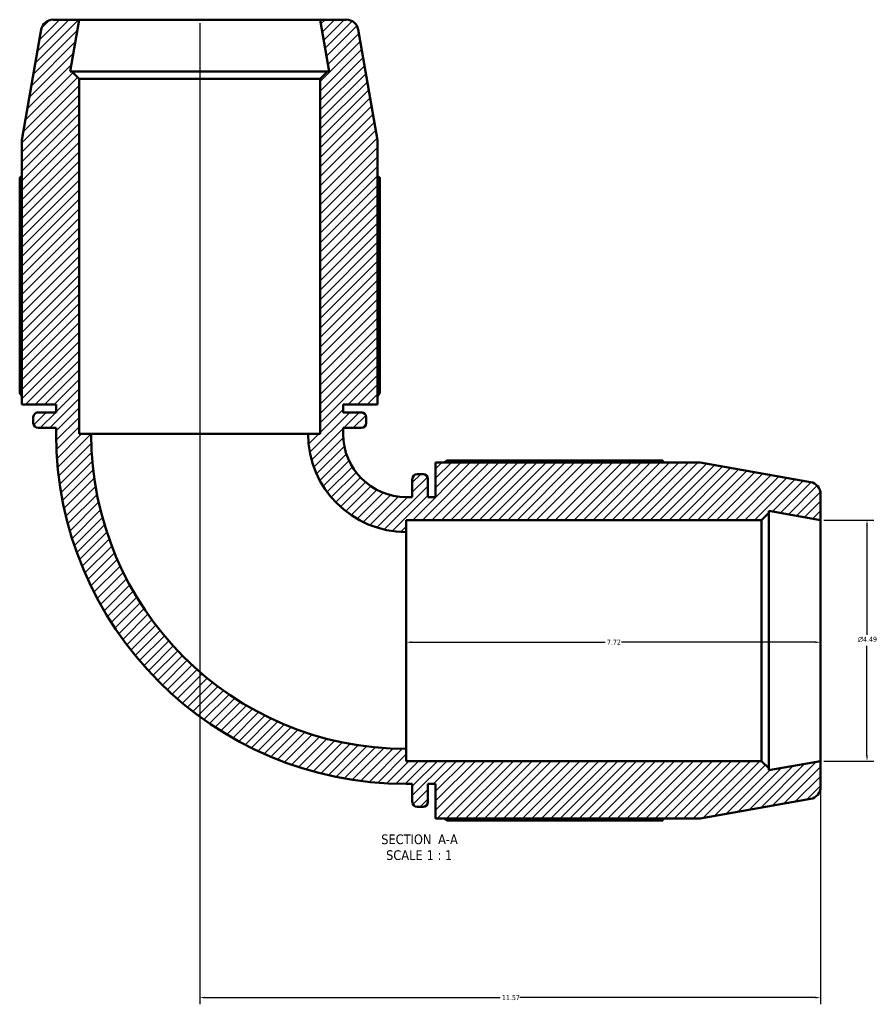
# Model space of a CAD drawing. Header units: inches. Extents: x -0.7 to 55.6, y -22.6 to 52.1.
# Tile 1 of 9: x 13.6 to 29.5, y -22.6 to -4.2. Entities that reach past the tile are written whole.
import ezdxf

# ---------------------------------------------------------------- set-up
doc = ezdxf.new("R2010")
doc.units = ezdxf.units.IN
doc.header["$MEASUREMENT"] = 0
for name, color, linetype, lineweight in [('Dimension (ANSI)', 7, 'Continuous', 25), ('Hatch (ANSI)', 7, 'Continuous', 18), ('Symbol (ANSI)', 7, 'Continuous', 25), ('Visible (ANSI)', 7, 'Continuous', 50)]:
    doc.layers.add(name, color=color, linetype=linetype, lineweight=lineweight)
doc.styles.add('Label Text (ANSI)', font='tahoma.ttf')
doc.styles.add('Note Text (ANSI)', font='tahoma.ttf')
doc.dimstyles.new('Default (ANSI)', dxfattribs={"dimtxt": 0.094488, "dimasz": 0.098425, "dimexe": 0.125, "dimexo": 0.0625, "dimgap": 0.031496, "dimtad": 0, "dimtih": 1, "dimtoh": 1, "dimrnd": 1e-08, "dimzin": 4, "dimdsep": 46, "dimtxsty": 'Note Text (ANSI)', "dimcen": 0.09, "dimdle": 0.393701, "dimclrd": 256, "dimclre": 256, "dimclrt": 5, "dimadec": 0, "dimazin": 1, "dimtfac": 1, "dimtofl": 0, "dimtmove": 0, "dimatfit": 3, "dimfxl": 1, "dimtolj": 1, "dimtzin": 4, "dimlwd": -1, "dimlwe": -1, "dimarcsym": 0})

# ---------------------------------------------------------------- blocks, each defined once
blk = doc.blocks.new('*D7')
at = {"layer": 'Defpoints', "color": 0, "transparency": 16777216}
for p in [(20.776, -15.818), (20.776, -15.85), (28.496, -15.818)]:
    blk.add_point(p, dxfattribs=at)
at = {"layer": 'Dimension (ANSI)', "transparency": 16777216}
for p, q in [((20.875, -15.85), (24.485, -15.85)), ((28.398, -15.85), (24.788, -15.85))]:
    blk.add_line(p, q, dxfattribs=at)
for points in [[(20.875, -15.834), (20.875, -15.867), (20.776, -15.85)], [(28.398, -15.834), (28.398, -15.867), (28.496, -15.85)]]:
    blk.add_solid(points, dxfattribs=at)
at = {"layer": 'Dimension (ANSI)', "color": 5, "transparency": 16777216, "insert": (24.516, -15.802), "char_height": 0.0945, "attachment_point": 1, "style": 'Note Text (ANSI)'}
blk.add_mtext('\\A1;7.72', dxfattribs=at)
blk = doc.blocks.new('*D8')
at = {"layer": 'Defpoints', "color": 0, "transparency": 16777216}
for p in [(16.926, -4.248), (28.496, -18.064), (16.926, -22.473)]:
    blk.add_point(p, dxfattribs=at)
at = {"layer": 'Dimension (ANSI)', "transparency": 16777216}
for p, q in [((16.926, -4.31), (16.926, -22.598)), ((28.496, -18.126), (28.496, -22.598)), ((17.025, -22.473), (22.528, -22.473)), ((28.398, -22.473), (22.895, -22.473))]:
    blk.add_line(p, q, dxfattribs=at)
for points in [[(17.025, -22.457), (17.025, -22.49), (16.926, -22.473)], [(28.398, -22.457), (28.398, -22.49), (28.496, -22.473)]]:
    blk.add_solid(points, dxfattribs=at)
at = {"layer": 'Dimension (ANSI)', "color": 5, "transparency": 16777216, "insert": (22.559, -22.425), "char_height": 0.0945, "attachment_point": 1, "style": 'Note Text (ANSI)'}
blk.add_mtext('\\A1;11.57', dxfattribs=at)
blk = doc.blocks.new('*D9')
at = {"layer": 'Defpoints', "color": 0, "transparency": 16777216}
for p in [(28.496, -13.572), (28.496, -18.064), (29.362, -18.064)]:
    blk.add_point(p, dxfattribs=at)
at = {"layer": 'Dimension (ANSI)', "transparency": 16777216}
for p, q in [((28.559, -13.572), (29.487, -13.572)), ((29.362, -13.67), (29.362, -15.715)), ((29.362, -17.965), (29.362, -15.92)), ((28.559, -18.064), (29.487, -18.064))]:
    blk.add_line(p, q, dxfattribs=at)
for points in [[(29.346, -13.67), (29.379, -13.67), (29.362, -13.572)], [(29.346, -17.965), (29.379, -17.965), (29.362, -18.064)]]:
    blk.add_solid(points, dxfattribs=at)
at = {"layer": 'Dimension (ANSI)', "color": 5, "transparency": 16777216, "insert": (29.188, -15.747), "char_height": 0.09449, "attachment_point": 1, "style": 'Note Text (ANSI)'}
blk.add_mtext('\\A1;{\\fAIGDT|b0|i0;\\H0.0945;\\ln}\\fTahoma|b0|i0;\\H0.0945;4.49', dxfattribs=at)

msp = doc.modelspace()

# ---------------------------------------------------------------- hatches: boundary and pattern name
at = {"layer": 'Hatch (ANSI)'}
h = msp.add_hatch(dxfattribs=at)
h.set_pattern_fill('ANSI31', color=256, style=0)
edge = h.paths.add_edge_path()
edge.add_ellipse((19.938, -11.655), major_axis=(0, 0.0898), ratio=1, start_angle=270, end_angle=360)
edge.add_line((19.938, -11.566), (19.6, -11.566))
edge.add_line((19.6, -11.566), (19.6, -11.421))
edge.add_line((19.6, -11.421), (20.242, -11.421))
edge.add_line((20.242, -11.421), (20.242, -6.491))
edge.add_line((20.242, -6.491), (19.879, -4.433))
edge.add_ellipse((19.658, -4.472), major_axis=(-0.039, 0.221), ratio=1, start_angle=270, end_angle=350)
edge.add_line((19.658, -4.248), (19.172, -4.248))
edge.add_line((19.172, -4.248), (19.342, -5.212))
edge.add_line((19.342, -5.212), (19.307, -5.212))
edge.add_line((19.307, -5.212), (19.172, -5.347))
edge.add_line((19.172, -5.347), (19.172, -11.968))
edge.add_line((19.172, -11.968), (18.948, -11.968))
edge.add_ellipse((20.776, -11.968), major_axis=(0, -1.829), ratio=1, start_angle=270, end_angle=360)
edge.add_line((20.776, -13.796), (20.776, -13.572))
edge.add_line((20.776, -13.572), (27.397, -13.572))
edge.add_line((27.397, -13.572), (27.532, -13.437))
edge.add_line((27.532, -13.437), (27.532, -13.402))
edge.add_line((27.532, -13.402), (28.496, -13.572))
edge.add_line((28.496, -13.572), (28.496, -13.086))
edge.add_ellipse((28.272, -13.086), major_axis=(0, 0.225), ratio=1, start_angle=270, end_angle=350)
edge.add_line((28.311, -12.865), (26.253, -12.502))
edge.add_line((26.253, -12.502), (21.323, -12.502))
edge.add_line((21.323, -12.502), (21.323, -13.144))
edge.add_line((21.323, -13.144), (21.178, -13.144))
edge.add_line((21.178, -13.144), (21.178, -12.806))
edge.add_ellipse((21.088, -12.806), major_axis=(0, 0.0898), ratio=1, start_angle=270, end_angle=360)
edge.add_line((21.088, -12.716), (20.979, -12.716))
edge.add_ellipse((20.979, -12.806), major_axis=(-0.0898, 0), ratio=1, start_angle=270, end_angle=360)
edge.add_line((20.889, -12.806), (20.889, -13.144))
edge.add_line((20.889, -13.144), (20.776, -13.144))
edge.add_ellipse((20.776, -11.968), major_axis=(-1.176, 0), ratio=1, start_angle=0, end_angle=90, ccw=False)
edge.add_line((19.6, -11.968), (19.6, -11.855))
edge.add_line((19.6, -11.855), (19.938, -11.855))
edge.add_ellipse((19.938, -11.765), major_axis=(0.0898, 0), ratio=1, start_angle=270, end_angle=360)
edge.add_line((20.028, -11.765), (20.028, -11.655))
edge = h.paths.add_edge_path()
edge.add_ellipse((13.915, -11.655), major_axis=(-0.0898, 0), ratio=1, start_angle=270, end_angle=360)
edge.add_line((13.825, -11.655), (13.825, -11.765))
edge.add_ellipse((13.915, -11.765), major_axis=(0, -0.0898), ratio=1, start_angle=270, end_angle=360)
edge.add_line((13.915, -11.855), (14.253, -11.855))
edge.add_line((14.253, -11.855), (14.253, -11.968))
edge.add_ellipse((20.776, -11.968), major_axis=(0, -6.524), ratio=1, start_angle=270, end_angle=360)
edge.add_line((20.776, -18.491), (20.889, -18.491))
edge.add_line((20.889, -18.491), (20.889, -18.829))
edge.add_ellipse((20.979, -18.829), major_axis=(0, -0.0898), ratio=1, start_angle=270, end_angle=360)
edge.add_line((20.979, -18.919), (21.088, -18.919))
edge.add_ellipse((21.088, -18.829), major_axis=(0.0898, 0), ratio=1, start_angle=270, end_angle=360)
edge.add_line((21.178, -18.829), (21.178, -18.491))
edge.add_line((21.178, -18.491), (21.323, -18.491))
edge.add_line((21.323, -18.491), (21.323, -19.133))
edge.add_line((21.323, -19.133), (26.253, -19.133))
edge.add_line((26.253, -19.133), (28.311, -18.77))
edge.add_ellipse((28.272, -18.549), major_axis=(0.221, 0.039), ratio=1, start_angle=270, end_angle=350)
edge.add_line((28.496, -18.549), (28.496, -18.064))
edge.add_line((28.496, -18.064), (27.532, -18.234))
edge.add_line((27.532, -18.234), (27.532, -18.198))
edge.add_line((27.532, -18.198), (27.397, -18.064))
edge.add_line((27.397, -18.064), (20.776, -18.064))
edge.add_line((20.776, -18.064), (20.776, -17.839))
edge.add_ellipse((20.776, -11.968), major_axis=(-5.871, 0), ratio=1, start_angle=0, end_angle=90, ccw=False)
edge.add_line((14.905, -11.968), (14.68, -11.968))
edge.add_line((14.68, -11.968), (14.68, -5.347))
edge.add_line((14.68, -5.347), (14.545, -5.212))
edge.add_line((14.545, -5.212), (14.51, -5.212))
edge.add_line((14.51, -5.212), (14.68, -4.248))
edge.add_line((14.68, -4.248), (14.195, -4.248))
edge.add_ellipse((14.195, -4.472), major_axis=(-0.225, 0), ratio=1, start_angle=270, end_angle=350)
edge.add_line((13.974, -4.433), (13.611, -6.491))
edge.add_line((13.611, -6.491), (13.611, -11.421))
edge.add_line((13.611, -11.421), (14.253, -11.421))
edge.add_line((14.253, -11.421), (14.253, -11.566))
edge.add_line((14.253, -11.566), (13.915, -11.566))

# ---------------------------------------------------------------- linework, layer by layer
at = {"layer": 'Visible (ANSI)'}
for p, q in [((14.68, -4.248), (14.195, -4.248)), ((14.51, -5.212), (14.68, -4.248)), ((19.172, -4.248), (14.68, -4.248)), ((19.658, -4.248), (19.172, -4.248)), ((19.172, -4.248), (19.342, -5.212)), ((13.974, -4.433), (13.611, -6.491)), ((20.242, -6.491), (19.879, -4.433)), ((14.545, -5.212), (14.51, -5.212)), ((14.68, -5.347), (14.545, -5.212)), ((19.307, -5.212), (14.545, -5.212)), ((19.307, -5.212), (19.172, -5.347)), ((19.342, -5.212), (19.307, -5.212)), ((14.68, -11.968), (14.68, -5.347)), ((14.68, -5.347), (19.172, -5.347)), ((19.172, -5.347), (19.172, -11.968)), ((13.611, -6.491), (13.611, -11.421)), ((20.242, -11.421), (20.242, -6.491)), ((13.572, -7.189), (13.572, -11.207)), ((20.281, -11.207), (20.281, -7.189)), ((13.611, -11.421), (14.253, -11.421)), ((14.253, -11.421), (14.253, -11.566)), ((19.6, -11.566), (19.6, -11.421)), ((19.6, -11.421), (20.242, -11.421)), ((13.825, -11.655), (13.825, -11.765)), ((14.253, -11.566), (13.915, -11.566)), ((19.938, -11.566), (19.6, -11.566)), ((20.028, -11.765), (20.028, -11.655)), ((13.915, -11.855), (14.253, -11.855)), ((14.253, -11.855), (14.253, -11.968)), ((19.6, -11.968), (19.6, -11.855)), ((19.6, -11.855), (19.938, -11.855)), ((14.905, -11.968), (14.68, -11.968)), ((14.905, -11.968), (18.948, -11.968)), ((19.172, -11.968), (18.948, -11.968)), ((25.555, -12.463), (21.537, -12.463)), ((26.253, -12.502), (21.323, -12.502)), ((21.323, -12.502), (21.323, -13.144)), ((28.311, -12.865), (26.253, -12.502)), ((20.889, -12.806), (20.889, -13.144)), ((21.088, -12.716), (20.979, -12.716)), ((21.178, -13.144), (21.178, -12.806)), ((20.889, -13.144), (20.776, -13.144)), ((21.323, -13.144), (21.178, -13.144)), ((28.496, -13.572), (28.496, -13.086)), ((20.776, -13.796), (20.776, -13.572)), ((20.776, -13.572), (27.397, -13.572)), ((27.397, -13.572), (27.532, -13.437)), ((27.397, -13.572), (27.397, -18.064)), ((27.532, -13.437), (27.532, -13.402)), ((27.532, -13.402), (28.496, -13.572)), ((27.532, -18.198), (27.532, -13.437)), ((28.496, -18.064), (28.496, -13.572)), ((20.776, -13.796), (20.776, -17.839)), ((20.776, -18.064), (20.776, -17.839)), ((27.397, -18.064), (20.776, -18.064)), ((27.532, -18.198), (27.397, -18.064)), ((28.496, -18.064), (27.532, -18.234)), ((28.496, -18.549), (28.496, -18.064)), ((27.532, -18.234), (27.532, -18.198)), ((20.776, -18.491), (20.889, -18.491)), ((20.889, -18.491), (20.889, -18.829)), ((21.178, -18.829), (21.178, -18.491)), ((21.178, -18.491), (21.323, -18.491)), ((21.323, -18.491), (21.323, -19.133)), ((26.253, -19.133), (28.311, -18.77)), ((20.979, -18.919), (21.088, -18.919)), ((21.323, -19.133), (26.253, -19.133)), ((21.537, -19.172), (25.555, -19.172))]:
    msp.add_line(p, q, dxfattribs=at)
for centre, radius, start, end in [((14.195, -4.472), 0.225, 90, 170), ((19.658, -4.472), 0.225, 10, 90), ((13.915, -11.655), 0.0898, 90, 180), ((19.938, -11.655), 0.0898, 0, 90), ((13.915, -11.765), 0.0898, 180, 270), ((19.938, -11.765), 0.0898, 270, 0), ((20.776, -11.968), 6.524, 180, 270), ((20.776, -11.968), 5.871, 180, 270), ((20.776, -11.968), 1.829, 180, 270), ((20.776, -11.968), 1.176, 180, 270), ((20.979, -12.806), 0.0898, 90, 180), ((21.088, -12.806), 0.0898, 0, 90), ((28.272, -13.086), 0.225, 0, 80), ((28.272, -18.549), 0.225, 280, 0), ((20.979, -18.829), 0.0898, 180, 270), ((21.088, -18.829), 0.0898, 270, 0)]:
    msp.add_arc(centre, radius, start, end, dxfattribs=at)
for points, weights in [([(13.611, -7.167), (13.592, -7.178), (13.572, -7.189)], [1.00018069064, 1.00016443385, 1]), ([(20.281, -7.189), (20.261, -7.178), (20.242, -7.167)], [1, 1.00016443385, 1.00018069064]), ([(13.611, -11.269), (13.592, -11.239), (13.572, -11.207)], [1.01425507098, 1.01683937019, 1.01927922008]), ([(20.281, -11.207), (20.261, -11.239), (20.242, -11.269)], [1.01927922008, 1.01683937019, 1.01425507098]), ([(21.475, -12.502), (21.505, -12.483), (21.537, -12.463)], [1.01425507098, 1.01683937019, 1.01927922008]), ([(25.577, -12.502), (25.566, -12.483), (25.555, -12.463)], [1.00018069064, 1.00016443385, 1]), ([(21.537, -19.172), (21.505, -19.152), (21.475, -19.133)], [1.01927922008, 1.01683937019, 1.01425507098]), ([(25.555, -19.172), (25.566, -19.152), (25.577, -19.133)], [1, 1.00016443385, 1.00018069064])]:
    msp.add_rational_spline(points, weights, degree=2, dxfattribs=at)

# ---------------------------------------------------------------- texts
at = {"layer": 'Symbol (ANSI)', "char_height": 0.18, "attachment_point": 7, "style": 'Label Text (ANSI)'}
for s, insert in [('SECTION', (20.309, -19.616)), (' A-A', (21.302, -19.612)), ('SCALE', (20.4, -19.911)), (' 1 : 1', (21.088, -19.908))]:
    msp.add_mtext(s, dxfattribs=dict(at, insert=insert))

# ---------------------------------------------------------------- dimensions: what is measured, and where the dimension line sits
at = {"layer": 'Dimension (ANSI)'}
for base, p1, p2, override, picture, middle in [((16.926, -22.473), (28.496, -18.064), (16.926, -4.248), {"dimgap": 0.031496, "dimtih": 0, "dimtoh": 0, "dimdec": 2, "dimtol": 0, "dimlim": 0, "dimtp": 0, "dimtm": 0, "dimtdec": 2, "dimatfit": 1}, '*D8', (22.711, -22.473)), ((20.776, -15.85), (28.496, -15.818), (20.776, -15.818), {"dimgap": 0.031496, "dimtih": 0, "dimtoh": 0, "dimdec": 2, "dimse1": 1, "dimse2": 1, "dimtol": 0, "dimlim": 0, "dimtp": 0, "dimtm": 0, "dimtdec": 2, "dimatfit": 1}, '*D7', (24.636, -15.85))]:
    dim = msp.add_linear_dim(base=base, p1=p1, p2=p2, angle=180, dimstyle='Default (ANSI)', override=override, dxfattribs=at)
    dim.commit()
    dim.dimension.update_dxf_attribs({"geometry": picture, "text_midpoint": middle, "dimtype": 160})
dim = msp.add_linear_dim(base=(29.362, -18.064), p1=(28.496, -13.572), p2=(28.496, -18.064), angle=90, text='{\\fAIGDT|b0|i0;\\H0.0945;\\ln}\\fTahoma|b0|i0;\\H0.0945;<>', dimstyle='Default (ANSI)', override={"dimgap": 0.031496, "dimdec": 2, "dimtol": 0, "dimlim": 0, "dimtp": 0, "dimtm": 0, "dimtdec": 2, "dimatfit": 1}, dxfattribs=at)
dim.commit()
dim.dimension.update_dxf_attribs({"geometry": '*D9', "text_midpoint": (29.362, -15.818), "dimtype": 160})

doc.saveas('drawing.dxf')
